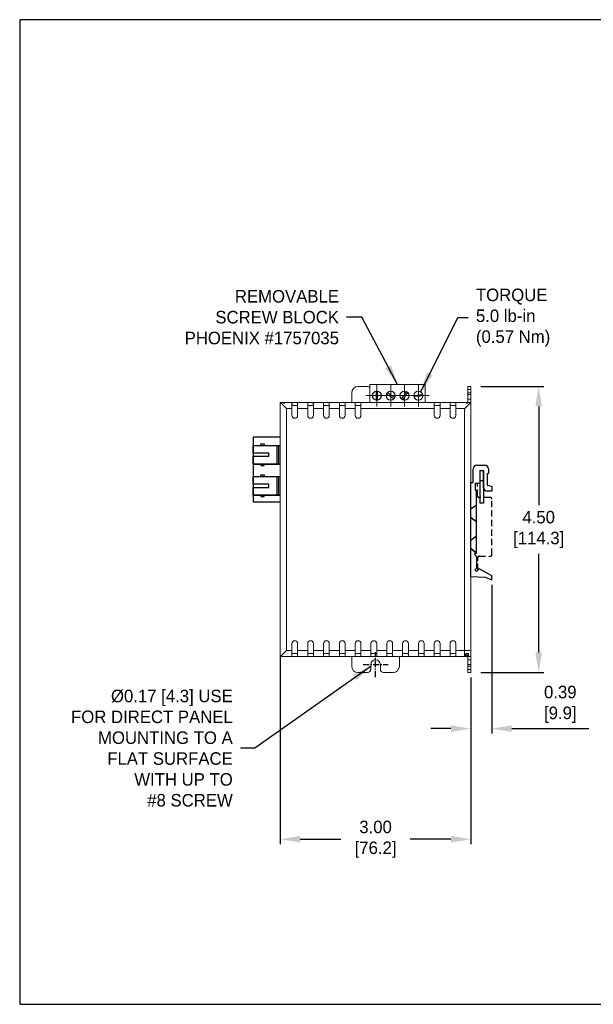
# Model space of a CAD drawing. Header units: inches. Extents: x 0 to 280, y 0 to 197.
# Tile 1 of 2: x 0 to 115, y 0 to 197. Entities that reach past the tile are written whole.
import ezdxf

# ---------------------------------------------------------------- set-up
doc = ezdxf.new("R2010")
doc.units = ezdxf.units.IN
doc.header["$MEASUREMENT"] = 0
doc.linetypes.add('CENTER', pattern=[2, 1.25, -0.25, 0.25, -0.25])
doc.linetypes.add('HIDDEN', pattern=[1.905, 1.27, -0.635])
for name, color, linetype in [('Center', 40, 'CENTER'), ('Dimensions', 140, 'Continuous'), ('Hidden', 102, 'HIDDEN'), ('Text', 140, 'Continuous')]:
    doc.layers.add(name, color=color, linetype=linetype)
doc.dimstyles.new('ISO-25', dxfattribs={"dimtxt": 2.5, "dimasz": 2.5, "dimexe": 1.25, "dimexo": 0.625, "dimtad": 1, "dimtxsty": 'Standard', "dimcen": 2.5, "dimadec": 0, "dimazin": 0, "dimtfac": 1, "dimtmove": 0, "dimatfit": 3, "dimfxl": 0, "dimarcsym": 0})
doc.dimstyles.get("Standard").update_dxf_attribs({"dimtxt": 2.5, "dimasz": 4, "dimexe": 1, "dimexo": 1, "dimgap": 1.524, "dimtad": 0, "dimtih": 1, "dimtoh": 1, "dimlfac": 2, "dimzin": 0, "dimdsep": 46, "dimtxsty": 'Standard', "dimcen": 2.5, "dimadec": 0, "dimazin": 0, "dimtfac": 1, "dimtmove": 0, "dimatfit": 3, "dimfxl": 0, "dimtolj": 1, "dimtzin": 0, "dimarcsym": 0})

# ---------------------------------------------------------------- blocks, each defined once
blk = doc.blocks.new('SW_CENTERMARKSYMBOL_15')
at = {"color": 0, "linetype": 'Continuous', "lineweight": 0}
for p, q in [((0, 1.25), (0, 2.17)), ((-1.25, 0), (-2.17, 0)), ((0, 0), (-1.25, 0)), ((0, 0), (0, 1.25)), ((0, 0), (0, -1.25)), ((0, 0), (1.25, 0)), ((1.25, 0), (2.17, 0)), ((0, -1.25), (0, -2.17))]:
    blk.add_line(p, q, dxfattribs=at)
blk = doc.blocks.new('SW_CENTERMARKSYMBOL_16')
at = {"color": 0, "linetype": 'Continuous', "lineweight": 0}
for p, q in [((0, 1.25), (0, 2.17)), ((-1.25, 0), (-2.17, 0)), ((0, 0), (-1.25, 0)), ((0, 0), (0, 1.25)), ((0, 0), (0, -1.25)), ((0, 0), (1.25, 0)), ((1.25, 0), (2.17, 0)), ((0, -1.25), (0, -2.17))]:
    blk.add_line(p, q, dxfattribs=at)
blk = doc.blocks.new('SW_CENTERMARKSYMBOL_17')
at = {"color": 0, "linetype": 'Continuous', "lineweight": 0}
for p, q in [((0, 1.25), (0, 2.17)), ((-1.25, 0), (-2.17, 0)), ((0, 0), (-1.25, 0)), ((0, 0), (0, 1.25)), ((0, 0), (0, -1.25)), ((0, 0), (1.25, 0)), ((1.25, 0), (2.17, 0)), ((0, -1.25), (0, -2.17))]:
    blk.add_line(p, q, dxfattribs=at)
blk = doc.blocks.new('SW_CENTERMARKSYMBOL_18')
at = {"color": 0, "linetype": 'Continuous', "lineweight": 0}
for p, q in [((0, 1.25), (0, 2.17)), ((-1.25, 0), (-2.17, 0)), ((0, 0), (-1.25, 0)), ((0, 0), (0, 1.25)), ((0, 0), (0, -1.25)), ((0, 0), (1.25, 0)), ((1.25, 0), (2.17, 0)), ((0, -1.25), (0, -2.17))]:
    blk.add_line(p, q, dxfattribs=at)
blk = doc.blocks.new('*D17')
at = {"layer": 'Defpoints', "color": 0}
for p in [(91.2, 123.45), (91.2, 66.3), (103.76, 66.3)]:
    blk.add_point(p, dxfattribs=at)
at = {"layer": 'Dimensions', "color": 0, "lineweight": -2}
for p, q in [((92.2, 123.45), (104.76, 123.45)), ((103.76, 119.45), (103.76, 99.73)), ((103.76, 70.3), (103.76, 90.01)), ((92.2, 66.3), (104.76, 66.3))]:
    blk.add_line(p, q, dxfattribs=at)
at = {"layer": 'Dimensions', "color": 0}
for points in [[(103.09, 119.45), (104.43, 119.45), (103.76, 123.45)], [(103.09, 70.3), (104.43, 70.3), (103.76, 66.3)]]:
    blk.add_solid(points, dxfattribs=at)
at = {"layer": 'Dimensions', "color": 0, "insert": (103.76, 94.87), "char_height": 2.5, "attachment_point": 5}
blk.add_mtext('4.50\\P[114.3]', dxfattribs=at)
blk = doc.blocks.new('*D25')
at = {"layer": 'Defpoints', "color": 0}
for p in [(52.1, 70.46), (90.2, 65.3), (52.1, 32.98)]:
    blk.add_point(p, dxfattribs=at)
at = {"layer": 'Dimensions', "color": 0, "lineweight": -2}
for p, q in [((52.1, 69.46), (52.1, 31.98)), ((90.2, 64.3), (90.2, 31.98)), ((56.1, 32.98), (64.21, 32.98)), ((86.2, 32.98), (78.09, 32.98))]:
    blk.add_line(p, q, dxfattribs=at)
at = {"layer": 'Dimensions', "color": 0}
for points in [[(56.1, 33.65), (56.1, 32.31), (52.1, 32.98)], [(86.2, 33.65), (86.2, 32.31), (90.2, 32.98)]]:
    blk.add_solid(points, dxfattribs=at)
at = {"layer": 'Dimensions', "color": 0, "insert": (71.15, 32.98), "char_height": 2.5, "attachment_point": 5}
blk.add_mtext('3.00\\P[76.2]', dxfattribs=at)
blk = doc.blocks.new('*D27')
at = {"layer": 'Defpoints', "color": 0}
for p in [(94.39, 84.82), (90.2, 66.28), (94.39, 55.07)]:
    blk.add_point(p, dxfattribs=at)
at = {"layer": 'Dimensions', "color": 0, "lineweight": -2}
for p, q in [((94.39, 83.82), (94.39, 54.07)), ((90.2, 65.28), (90.2, 54.07)), ((86.2, 55.07), (82.2, 55.07)), ((98.39, 55.07), (113.77, 55.07))]:
    blk.add_line(p, q, dxfattribs=at)
at = {"layer": 'Dimensions', "color": 0}
for points in [[(86.2, 55.74), (86.2, 54.41), (90.2, 55.07)], [(98.39, 55.74), (98.39, 54.41), (94.39, 55.07)]]:
    blk.add_solid(points, dxfattribs=at)
at = {"layer": 'Dimensions', "color": 0, "insert": (108.08, 59.93), "char_height": 2.5, "attachment_point": 5}
blk.add_mtext('0.39\\P[9.9]', dxfattribs=at)

msp = doc.modelspace()

# ---------------------------------------------------------------- linework, layer by layer
at = {"color": 7, "linetype": 'Continuous', "lineweight": 15}
for p, q in [((66.3892, 120.2576), (66.3892, 122.1626)), ((67.6592, 123.4326), (69.5642, 123.4326)), ((70.0162, 123.8137), (81.0912, 123.8137)), ((70.0162, 123.5657), (70.0162, 123.8137)), ((70.0162, 120.2576), (70.0162, 123.5657)), ((71.2555, 122.4682), (71.2555, 120.7236)), ((71.5456, 120.7236), (71.5456, 122.4682)), ((73.365, 121.9634), (74.8113, 120.9879)), ((74.9736, 121.2284), (73.5272, 122.204)), ((75.2758, 123.5807), (75.2758, 123.5657)), ((77.3055, 122.4002), (76.33, 120.9539)), ((76.5705, 120.7916), (77.5461, 122.238)), ((81.0912, 123.5657), (81.0912, 123.8137)), ((81.0912, 120.2576), (81.0912, 123.5657)), ((89.6217, 123.4331), (89.6217, 122.1631)), ((89.6217, 123.4331), (90.2017, 123.4331)), ((89.6217, 122.1631), (90.2017, 122.1631)), ((89.6217, 122.1631), (89.6217, 120.2576)), ((90.2017, 123.4331), (90.2017, 122.1631)), ((90.2017, 122.1631), (90.2017, 120.2576)), ((52.1017, 120.2576), (52.7517, 120.2576)), ((52.1017, 69.4576), (52.1017, 120.2576)), ((52.7517, 120.2576), (52.7517, 120.1042)), ((53.0181, 120.2576), (52.7517, 120.2576)), ((52.7517, 120.1042), (53.0181, 120.1042)), ((53.0181, 120.2576), (54.4166, 120.2576)), ((53.0181, 120.1042), (53.0181, 120.2576)), ((54.4166, 120.2576), (54.4166, 119.0076)), ((55.5704, 120.2576), (54.4166, 120.2576)), ((55.5704, 120.2576), (57.5797, 120.2576)), ((55.5704, 119.0076), (55.5704, 120.2576)), ((57.5797, 120.2576), (57.5797, 119.0076)), ((58.7335, 120.2576), (57.5797, 120.2576)), ((58.7335, 120.2576), (60.7428, 120.2576)), ((58.7335, 119.0076), (58.7335, 120.2576)), ((60.7428, 120.2576), (60.7428, 119.0076)), ((61.8966, 120.2576), (60.7428, 120.2576)), ((61.8966, 120.2576), (63.9059, 120.2576)), ((61.8966, 119.0076), (61.8966, 120.2576)), ((63.9059, 120.2576), (63.9059, 119.0076)), ((65.0597, 120.2576), (63.9059, 120.2576)), ((65.0597, 120.2576), (67.069, 120.2576)), ((65.0597, 119.0076), (65.0597, 120.2576)), ((67.069, 120.2576), (67.069, 119.0076)), ((68.2228, 120.2576), (67.069, 120.2576)), ((68.2228, 119.0076), (68.2228, 120.2576)), ((68.2228, 120.2576), (82.8845, 120.2576)), ((80.5591, 121.8314), (78.8241, 121.649)), ((78.8544, 121.3605), (80.5895, 121.5428)), ((82.8845, 120.2576), (82.8845, 119.0076)), ((84.0383, 120.2576), (82.8845, 120.2576)), ((84.0383, 120.2576), (86.0476, 120.2576)), ((84.0383, 119.0076), (84.0383, 120.2576)), ((86.0476, 120.2576), (86.0476, 119.0076)), ((87.2014, 120.2576), (86.0476, 120.2576)), ((87.2014, 120.2576), (89.2852, 120.2576)), ((87.2014, 119.0076), (87.2014, 120.2576)), ((89.2852, 120.2576), (89.2852, 120.1042)), ((89.571, 120.2576), (89.2852, 120.2576)), ((89.2852, 120.1042), (89.5667, 120.1042)), ((89.571, 120.2576), (90.2017, 120.2576)), ((90.2017, 120.2576), (90.2017, 119.0076)), ((53.3517, 119.0076), (53.3517, 70.7076)), ((54.4166, 119.0076), (53.3517, 119.0076)), ((55.5704, 119.6076), (54.4166, 119.6076)), ((54.4166, 119.0076), (54.4166, 117.6505)), ((55.5704, 117.6505), (55.5704, 119.0076)), ((57.5797, 119.0076), (55.5704, 119.0076)), ((58.7335, 119.6076), (57.5797, 119.6076)), ((57.5797, 119.0076), (57.5797, 117.6505)), ((58.7335, 117.6505), (58.7335, 119.0076)), ((60.7428, 119.0076), (58.7335, 119.0076)), ((61.8966, 119.6076), (60.7428, 119.6076)), ((60.7428, 119.0076), (60.7428, 117.6505)), ((61.8966, 117.6505), (61.8966, 119.0076)), ((63.9059, 119.0076), (61.8966, 119.0076)), ((65.0597, 119.6076), (63.9059, 119.6076)), ((63.9059, 119.0076), (63.9059, 117.6505)), ((65.0597, 117.6505), (65.0597, 119.0076)), ((67.069, 119.0076), (65.0597, 119.0076)), ((68.2228, 119.6076), (67.069, 119.6076)), ((67.069, 119.0076), (67.069, 117.6505)), ((68.2228, 117.6505), (68.2228, 119.0076)), ((82.8845, 119.0076), (68.2228, 119.0076)), ((84.0383, 119.6076), (82.8845, 119.6076)), ((82.8845, 119.0076), (82.8845, 117.6505)), ((84.0383, 117.6505), (84.0383, 119.0076)), ((86.0476, 119.0076), (84.0383, 119.0076)), ((87.2014, 119.6076), (86.0476, 119.6076)), ((86.0476, 119.0076), (86.0476, 117.6505)), ((87.2014, 117.6505), (87.2014, 119.0076)), ((88.9517, 119.0076), (87.2014, 119.0076)), ((88.9517, 119.0076), (88.9517, 69.4576)), ((90.2017, 70.7076), (90.2017, 119.0076)), ((52.1071, 113.2725, -557.9774), (52.1071, 100.2903, -557.9774)), ((52.1071, 109.5872, -557.9774), (52.1071, 109.6334, -557.9774)), ((52.1071, 108.3653, -557.9774), (52.1071, 109.5872, -557.9774)), ((52.1071, 104.1214, -557.9774), (52.1071, 105.3442, -557.9774)), ((52.1071, 104.0754, -557.9774), (52.1071, 104.1214, -557.9774)), ((52.1071, 104.084, -557.9774), (52.1071, 103.1338, -557.9774)), ((52.1071, 103.0961, -557.9774), (52.1071, 103.1422, -557.9774)), ((52.1071, 101.8742, -557.9774), (52.1071, 103.0961, -557.9774)), ((54.4166, 72.0653), (54.4166, 70.7076)), ((55.5704, 70.7076), (55.5704, 72.0653)), ((57.5797, 72.0653), (57.5797, 70.7076)), ((58.7335, 70.7076), (58.7335, 72.0653)), ((60.7428, 72.0653), (60.7428, 70.7076)), ((61.8966, 70.7076), (61.8966, 72.0653)), ((63.9059, 72.0653), (63.9059, 70.7076)), ((65.0597, 70.7076), (65.0597, 72.0653)), ((67.069, 72.0653), (67.069, 70.7076)), ((68.2228, 70.7076), (68.2228, 72.0653)), ((70.2321, 72.0653), (70.2321, 70.7076)), ((71.3859, 70.7076), (71.3859, 72.0653)), ((73.3952, 72.0653), (73.3952, 70.7076)), ((74.549, 70.7076), (74.549, 72.0653)), ((76.5583, 72.0653), (76.5583, 70.7076)), ((77.7121, 70.7076), (77.7121, 72.0653)), ((79.7214, 72.0653), (79.7214, 70.7076)), ((80.8752, 70.7076), (80.8752, 72.0653)), ((82.8845, 72.0653), (82.8845, 70.7076)), ((84.0383, 70.7076), (84.0383, 72.0653)), ((86.0476, 72.0653), (86.0476, 70.7076)), ((87.2014, 70.7076), (87.2014, 72.0653)), ((52.7517, 69.4576), (52.1017, 69.4576)), ((52.7517, 69.4576), (53.0181, 69.4576)), ((54.4166, 69.4576), (53.0181, 69.4576)), ((53.3517, 70.7076), (54.4166, 70.7076)), ((53.3867, 69.4576), (54.4166, 69.4576)), ((54.4166, 70.7076), (54.4166, 69.4576)), ((54.4166, 70.1076), (55.5704, 70.1076)), ((54.4166, 69.4576), (55.5704, 69.4576)), ((55.5704, 70.7076), (57.5797, 70.7076)), ((55.5704, 69.4576), (55.5704, 70.7076)), ((57.5797, 69.4576), (55.5704, 69.4576)), ((55.573, 69.4576), (57.5797, 69.4576)), ((57.5797, 70.7076), (57.5797, 69.4576)), ((57.5797, 70.1076), (58.7335, 70.1076)), ((57.5797, 69.4576), (58.7335, 69.4576)), ((58.7335, 70.7076), (60.7428, 70.7076)), ((58.7335, 69.4576), (58.7335, 70.7076)), ((60.7428, 69.4576), (58.7335, 69.4576)), ((60.7428, 70.7076), (60.7428, 69.4576)), ((60.7428, 70.1076), (61.8966, 70.1076)), ((60.7428, 69.4576), (61.8966, 69.4576)), ((61.8966, 70.7076), (63.9059, 70.7076)), ((61.8966, 69.4576), (61.8966, 70.7076)), ((63.9059, 69.4576), (61.8966, 69.4576)), ((63.9059, 70.7076), (63.9059, 69.4576)), ((63.9059, 70.1076), (65.0597, 70.1076)), ((63.9059, 69.4576), (65.0597, 69.4576)), ((65.0597, 70.7076), (67.069, 70.7076)), ((65.0597, 69.4576), (65.0597, 70.7076)), ((67.069, 69.4576), (65.0597, 69.4576)), ((66.3892, 67.5526), (66.3892, 69.4576)), ((67.069, 70.7076), (67.069, 69.4576)), ((67.069, 70.1076), (68.2228, 70.1076)), ((67.069, 69.4576), (68.2228, 69.4576)), ((68.2228, 70.7076), (70.2321, 70.7076)), ((68.2228, 69.4576), (68.2228, 70.7076)), ((70.2321, 69.4576), (68.2228, 69.4576)), ((70.2321, 70.7076), (70.2321, 69.4576)), ((70.2321, 70.1076), (71.3859, 70.1076)), ((70.2321, 69.4576), (71.3859, 69.4576)), ((71.3859, 70.7076), (73.3952, 70.7076)), ((71.3859, 69.4576), (71.3859, 70.7076)), ((73.3952, 69.4576), (71.3859, 69.4576)), ((73.3952, 70.7076), (73.3952, 69.4576)), ((73.3952, 70.1076), (74.549, 70.1076)), ((73.3952, 69.4576), (74.549, 69.4576)), ((74.549, 70.7076), (76.5583, 70.7076)), ((74.549, 69.4576), (74.549, 70.7076)), ((76.5583, 69.4576), (74.549, 69.4576)), ((75.9142, 69.4576), (75.9142, 67.5526)), ((76.5583, 70.7076), (76.5583, 69.4576)), ((76.5583, 70.1076), (77.7121, 70.1076)), ((76.5583, 69.4576), (77.7121, 69.4576)), ((77.7121, 70.7076), (79.7214, 70.7076)), ((77.7121, 69.4576), (77.7121, 70.7076)), ((79.7214, 69.4576), (77.7121, 69.4576)), ((79.7214, 70.7076), (79.7214, 69.4576)), ((79.7214, 70.1076), (80.8752, 70.1076)), ((79.7214, 69.4576), (80.8752, 69.4576)), ((80.8752, 70.7076), (82.8845, 70.7076)), ((80.8752, 69.4576), (80.8752, 70.7076)), ((82.8845, 69.4576), (80.8752, 69.4576)), ((82.8845, 70.7076), (82.8845, 69.4576)), ((82.8845, 70.1076), (84.0383, 70.1076)), ((82.8845, 69.4576), (84.0383, 69.4576)), ((84.0383, 70.7076), (86.0476, 70.7076)), ((84.0383, 69.4576), (84.0383, 70.7076)), ((86.0476, 69.4576), (84.0383, 69.4576)), ((86.0476, 70.7076), (86.0476, 69.4576)), ((86.0476, 70.1076), (87.2014, 70.1076)), ((86.0476, 69.4576), (87.2014, 69.4576)), ((87.2014, 70.7076), (90.2017, 70.7076)), ((87.2014, 69.4576), (87.2014, 70.7076)), ((89.2852, 69.4576), (87.2014, 69.4576)), ((87.2014, 69.4576), (89.0621, 69.4576)), ((89.5667, 69.611), (89.2852, 69.611)), ((89.2852, 69.611), (89.2852, 69.4576)), ((89.2852, 69.4576), (89.571, 69.4576)), ((90.2017, 69.4576), (89.571, 69.4576)), ((89.6217, 69.4576), (89.6217, 67.5526)), ((90.2017, 70.7076), (90.2017, 69.4576)), ((90.2017, 69.4576), (90.2017, 67.5526)), ((70.1992, 67.8701), (70.1992, 66.9176)), ((72.1042, 66.9176), (72.1042, 67.8701)), ((89.6217, 67.5526), (90.2017, 67.5526)), ((89.6217, 67.5526), (89.6217, 66.2826)), ((90.2017, 67.5526), (90.2017, 66.2826)), ((69.5642, 66.2826), (67.6592, 66.2826)), ((74.6442, 66.2826), (72.7392, 66.2826)), ((89.6217, 66.2826), (90.2017, 66.2826))]:
    msp.add_line(p, q, dxfattribs=at)
at = {"color": 7, "linetype": 'HIDDEN', "lineweight": 0}
for p, q in [((89.6217, 123.4329), (90.2017, 123.4329)), ((89.6217, 123.4329), (90.2017, 123.4329)), ((89.6217, 122.7979), (90.2017, 122.7979)), ((89.6217, 122.7979), (90.2017, 122.7979)), ((89.6217, 122.1631), (90.2017, 122.1631)), ((54.4192, 119.6076), (54.4192, 120.2576)), ((54.4494, 119.6226), (54.4494, 120.2576)), ((55.5428, 120.2576), (55.5428, 119.6226)), ((55.573, 119.6076), (55.573, 120.2576)), ((57.6112, 119.6076), (57.6112, 120.2576)), ((58.7047, 120.2576), (58.7047, 119.6076)), ((58.7361, 119.6076), (58.7361, 120.2576)), ((89.6217, 121.8454), (90.2017, 121.8454)), ((89.6217, 121.8454), (90.2017, 121.8454)), ((55.5428, 119.6226), (54.4494, 119.6226)), ((54.4192, 70.1076), (54.4192, 69.4576)), ((54.4392, 69.4576), (54.4392, 70.1076)), ((55.5531, 70.1076), (55.5531, 69.4576)), ((55.573, 70.1076), (55.573, 69.4576)), ((57.601, 69.4576), (57.601, 70.1076)), ((58.7149, 70.1076), (58.7149, 69.4576)), ((58.7361, 70.1076), (58.7361, 69.4576)), ((89.0621, 70.1076), (89.0621, 69.4576)), ((89.2852, 70.1076), (89.2852, 69.611)), ((89.2852, 70.1076), (89.5667, 70.1076)), ((89.5667, 70.1076), (89.5667, 69.611)), ((89.5667, 70.1076), (89.7017, 70.1076)), ((89.6971, 70.1076), (89.6971, 69.4576)), ((89.6217, 67.8701), (90.2017, 67.8701)), ((89.6217, 67.8701), (90.2017, 67.8701)), ((89.6217, 67.5526), (90.2017, 67.5526)), ((89.6217, 66.9176), (90.2017, 66.9176)), ((89.6217, 66.9176), (90.2017, 66.9176))]:
    msp.add_line(p, q, dxfattribs=at)
for p, q in [((46.6878, 113.2725, -557.9774), (46.6878, 100.2903, -557.9774)), ((52.1071, 113.2725, -557.9774), (46.6878, 113.2725, -557.9774)), ((46.6844, 111.6496), (52.1131, 111.6496)), ((46.6844, 110.0996), (46.6844, 111.6496)), ((48.2343, 111.6496), (48.2343, 111.9595)), ((48.2343, 111.9595), (48.8543, 111.9595)), ((48.8543, 111.9595), (48.8543, 111.6496)), ((51.4931, 107.9297), (51.4931, 111.6496)), ((51.8031, 107.9297), (51.8031, 111.6496)), ((49.7842, 110.0996), (46.6844, 110.0996)), ((46.6844, 109.4796), (49.7842, 109.4796)), ((46.6844, 107.9297), (46.6844, 109.4796)), ((49.7842, 109.4796), (49.7842, 110.0996)), ((52.1131, 107.9297), (46.6844, 107.9297)), ((46.6844, 107.9297), (52.1131, 107.9297)), ((48.2343, 107.9297), (48.2343, 107.6197)), ((48.2343, 107.6197), (48.8543, 107.6197)), ((48.8543, 107.6197), (48.8543, 107.9297)), ((90.6736, 104.2657), (90.6736, 106.9641)), ((91.3996, 107.6901), (92.9969, 107.6901)), ((91.9925, 106.6374), (91.9925, 104.0237)), ((91.9925, 106.6374), (91.9925, 100.1036)), ((92.7186, 103.2735), (92.7186, 106.6374)), ((92.7186, 106.6374), (92.7186, 100.1036)), ((93.7229, 106.9641), (93.7229, 106.0203)), ((46.6844, 103.8999), (46.6844, 105.4498)), ((46.6844, 105.4498), (52.1131, 105.4498)), ((48.2343, 105.7598), (48.8543, 105.7598)), ((48.2343, 105.4498), (48.2343, 105.7598)), ((48.8543, 105.7598), (48.8543, 105.4498)), ((51.4931, 101.73), (51.4931, 105.4498)), ((51.8031, 101.73), (51.8031, 105.4498)), ((90.2017, 85.4495), (90.2017, 104.2657)), ((90.2017, 85.4495), (90.2017, 104.2657)), ((90.2017, 85.4495), (90.2017, 104.2657)), ((90.2017, 104.2657), (90.6736, 104.2657)), ((92.7186, 104.5924), (91.9925, 104.5924)), ((93.4325, 106.0203), (93.4325, 103.6849)), ((93.4325, 106.0203), (93.7229, 106.0203)), ((49.7842, 103.8999), (46.6844, 103.8999)), ((46.6844, 103.2799), (49.7842, 103.2799)), ((46.6844, 101.73), (46.6844, 103.2799)), ((49.7842, 103.2799), (49.7842, 103.8999)), ((91.9925, 104.0237), (91.0608, 104.0237)), ((91.0608, 104.0237), (91.0608, 102.741)), ((91.0608, 102.741), (91.3028, 102.741)), ((91.3028, 90.217), (91.3028, 102.741)), ((93.4325, 103.6849), (94.3884, 103.5034)), ((94.3884, 102.5474), (93.4446, 102.5474)), ((94.3884, 103.5034), (94.3884, 102.5474)), ((46.6878, 101.73), (52.1131, 101.73)), ((52.1131, 101.73), (46.6878, 101.73)), ((48.2343, 101.73), (48.2343, 101.42)), ((48.2343, 101.42), (48.8543, 101.42)), ((48.8543, 101.42), (48.8543, 101.73)), ((52.1071, 100.2903, -557.9774), (46.6878, 100.2903, -557.9774)), ((92.7186, 100.1036), (91.9925, 100.1036)), ((91.3028, 90.217), (90.9156, 89.854)), ((90.9156, 89.854), (91.3028, 89.491)), ((91.3028, 89.491), (91.3028, 87.1072)), ((91.3028, 87.1072), (90.9691, 86.7735)), ((90.9691, 86.7735), (91.3028, 86.4398)), ((91.8492, 86.9862), (91.3028, 86.4398)), ((94.3884, 85.631), (91.8492, 86.9862)), ((90.2017, 85.4495), (93.0574, 85.3043)), ((93.0574, 85.3043), (94.3884, 84.8202)), ((94.3884, 84.8202), (94.3884, 85.631))]:
    msp.add_line(p, q)
at = {"color": 7, "linetype": 'Continuous', "lineweight": 15, "flags": 128}
for points in [[(53.3517, 119.0076), (53.1346, 119.2246), (52.9241, 119.4351), (52.7267, 119.6326), (52.5482, 119.8111), (52.3941, 119.9651), (52.2691, 120.0901), (52.1771, 120.1822), (52.1207, 120.2386), (52.1017, 120.2576)], [(52.1017, 69.4576), (52.1207, 69.4766), (52.1771, 69.533), (52.2691, 69.625), (52.3941, 69.75), (52.5482, 69.9041), (52.7267, 70.0826), (52.9241, 70.2801), (53.1346, 70.4905), (53.3517, 70.7076)]]:
    msp.add_lwpolyline(points, dxfattribs=at)
for points in [[(88.9517, 118.9932), (90.2017, 120.2576)], [(91.9925, 106.6374), (92.7186, 106.6374)]]:
    msp.add_lwpolyline(points)
at = {"color": 7, "linetype": 'Continuous', "lineweight": 15}
for centre in [(71.4005, 121.5959), (74.1693, 121.5959), (76.938, 121.5959), (79.7068, 121.5959)]:
    msp.add_circle(centre, 0.9248, dxfattribs=at)
for centre, radius, start, end in [((67.6592, 122.1626), 1.27, 90, 180), ((69.5642, 122.7976), 0.635, 44.619981, 90), ((71.4005, 121.5959), 0.8843, 99.442536, 260.557464), ((71.4005, 121.5959), 0.8843, 279.442536, 80.557464), ((74.1693, 121.5959), 0.8843, 155.442536, 316.557464), ((74.1693, 121.5959), 0.8843, 335.442536, 136.557464), ((76.938, 121.5959), 0.8843, 65.442536, 226.557464), ((76.938, 121.5959), 0.8843, 245.442536, 46.557464), ((79.7068, 121.5959), 0.8843, 15.442536, 176.557464), ((79.7068, 121.5959), 0.8843, 195.442536, 356.557464), ((54.9935, 117.6505), 0.5769, 180, 0), ((58.1566, 117.6505), 0.5769, 180, 0), ((61.3197, 117.6505), 0.5769, 180, 0), ((64.4828, 117.6505), 0.5769, 180, 0), ((67.6459, 117.6505), 0.5769, 180, 0), ((83.4614, 117.6505), 0.5769, 180, 0), ((86.6245, 117.6505), 0.5769, 180, 0), ((54.9935, 72.0653), 0.5769, 0, 180), ((58.1566, 72.0653), 0.5769, 0, 180), ((61.3197, 72.0653), 0.5769, 0, 180), ((64.4828, 72.0653), 0.5769, 0, 180), ((67.6459, 72.0653), 0.5769, 0, 180), ((70.809, 72.0653), 0.5769, 0, 180), ((73.9721, 72.0653), 0.5769, 0, 180), ((77.1352, 72.0653), 0.5769, 0, 180), ((80.2983, 72.0653), 0.5769, 0, 180), ((83.4614, 72.0653), 0.5769, 0, 180), ((86.6245, 72.0653), 0.5769, 0, 180), ((67.6592, 67.5526), 1.27, 180, 270), ((69.5642, 66.9176), 0.635, 270, 0), ((71.1517, 67.8701), 0.9525, 0, 180), ((72.7392, 66.9176), 0.635, 180, 270), ((74.6442, 67.5526), 1.27, 270, 0)]:
    msp.add_arc(centre, radius, start, end, dxfattribs=at)
for centre, start, end in [((91.3996, 106.9641), 90, 180), ((92.9969, 106.9641), 0, 90), ((93.4446, 103.2735), 180, 270)]:
    msp.add_arc(centre, 0.726, start, end)
for centre, start_param, end_param in [((89.571, 119.0076), 0, 0.50065471), ((89.571, 70.7076), 2.64093794, 3.14159265)]:
    msp.add_ellipse(centre, major_axis=(0, 1.25), ratio=0.00721925, start_param=start_param, end_param=end_param, dxfattribs=at)
for points in [[(71.2555, 122.4682), (71.3522, 122.4682), (71.4489, 122.4682), (71.5456, 122.4682)], [(73.365, 121.9634), (73.4191, 122.0436), (73.4731, 122.1238), (73.5272, 122.204)], [(77.3055, 122.4002), (77.3857, 122.3462), (77.4659, 122.2921), (77.5461, 122.238)], [(71.5456, 120.7236), (71.4489, 120.7236), (71.3522, 120.7236), (71.2555, 120.7236)], [(74.9736, 121.2284), (74.9195, 121.1482), (74.8654, 121.0681), (74.8113, 120.9879)], [(76.5705, 120.7916), (76.4903, 120.8457), (76.4101, 120.8998), (76.33, 120.9539)], [(78.8544, 121.3605), (78.8443, 121.4567), (78.8342, 121.5528), (78.8241, 121.649)], [(80.5591, 121.8314), (80.5693, 121.7352), (80.5794, 121.639), (80.5895, 121.5428)]]:
    msp.add_open_spline(points, degree=3, dxfattribs=at)
at = {"color": 7, "linetype": 'HIDDEN', "lineweight": 0}
for points in [[(89.6217, 120.8929), (90.2017, 120.8929)], [(90.2017, 68.8226), (89.6217, 68.8226)]]:
    msp.add_open_spline(points, degree=1, dxfattribs=at)
at = {"layer": 'Center'}
for p, q in [((71.1517, 65.3701), (71.1517, 70.3701)), ((68.6517, 67.8701), (73.6517, 67.8701))]:
    msp.add_line(p, q, dxfattribs=at)
at = {"layer": 'Defpoints'}
msp.add_lwpolyline([(278.8169, 196.7088), (0, 196.7088), (0, 0), (278.8169, 0)], close=True, dxfattribs=at)
at = {"layer": 'Hidden'}
for p, q in [((91.3028, 99.7406), (90.2017, 98.9056)), ((91.3028, 99.728), (90.2017, 98.8931)), ((91.3028, 96.4008), (90.2017, 97.2358)), ((91.3028, 96.3883), (90.2017, 97.2232)), ((91.3028, 93.5088), (90.2017, 92.6739)), ((91.3028, 93.4963), (90.2017, 92.6613)), ((91.2383, 90.1691), (90.2017, 91.004)), ((91.2383, 90.1565), (90.2017, 90.9915))]:
    msp.add_line(p, q, dxfattribs=at)
msp.add_lwpolyline([(91.576, 86.7256), (91.576, 89.2036, -0.41421356), (91.876, 89.5036), (94.116, 89.5036, 0.41421356), (94.416, 89.8036), (94.416, 100.9471, 0.41421356), (94.116, 101.2471), (91.8267, 101.2471, -0.41421356), (91.5267, 101.5471), (91.5267, 104.0362)], format="xyb", dxfattribs=at)

# ---------------------------------------------------------------- block references
at = {"layer": 'Center'}
for name, p in [('SW_CENTERMARKSYMBOL_18', (71.4005, 121.5959)), ('SW_CENTERMARKSYMBOL_15', (74.1693, 121.5959)), ('SW_CENTERMARKSYMBOL_16', (76.938, 121.5959)), ('SW_CENTERMARKSYMBOL_17', (79.7068, 121.5959))]:
    msp.add_blockref(name, p, dxfattribs=at)

# ---------------------------------------------------------------- texts
at = {"layer": 'Dimensions', "insert": (91.2136, 137.1848), "char_height": 2.5, "attachment_point": 4}
msp.add_mtext('TORQUE\\P5.0 lb-in\\P(0.57 Nm)', dxfattribs=at)
at = {"layer": 'Text', "char_height": 2.5, "attachment_point": 6}
for s, insert in [('REMOVABLE \\PSCREW BLOCK\\PPHOENIX #1757035', (63.8295, 137.2643)), ('%%C0.17 [4.3] USE \\PFOR DIRECT PANEL\\P MOUNTING TO A \\PFLAT SURFACE   \\P WITH UP TO \\P#8 SCREW', (42.5949, 51.1661))]:
    msp.add_mtext(s, dxfattribs=dict(at, insert=insert))

# ---------------------------------------------------------------- dimensions: what is measured, and where the dimension line sits
at = {"layer": 'Dimensions'}
dim = msp.add_linear_dim(base=(103.7603, 66.2951), p1=(91.2017, 123.4456), p2=(91.2017, 66.2951), angle=90, text='4.50\\P[114.3]', dimstyle='ISO-25', override={"dimasz": 4, "dimexe": 1, "dimexo": 1, "dimgap": 1.524, "dimtih": 1, "dimtoh": 1, "dimlfac": 2, "dimzin": 0, "dimpost": '\\X', "dimtofl": 0, "dimtzin": 0}, dxfattribs=at)
dim.commit()
dim.dimension.update_dxf_attribs({"geometry": '*D17', "text_midpoint": (103.7603, 94.8704), "dimtype": 160})
for base, p1, p2, text, override, picture, middle in [((94.3884, 55.0731), (90.2017, 66.2826), (94.3884, 84.8202), '0.39\\P[9.9]', {"dimasz": 4, "dimexe": 1, "dimexo": 1, "dimgap": 1.524, "dimtih": 1, "dimtoh": 1, "dimlfac": 2, "dimzin": 0, "dimpost": '\\X', "dimtofl": 0, "dimtzin": 0}, '*D27', (108.0791, 55.0731)), ((52.1017, 32.9808), (90.2017, 65.2951), (52.1017, 70.4576), '3.00\\P[76.2]', {"dimasz": 4, "dimexe": 1, "dimexo": 1, "dimgap": 1.524, "dimtad": 0, "dimtih": 1, "dimtoh": 1, "dimlfac": 2, "dimzin": 0, "dimdsep": 46, "dimpost": '\\X', "dimtofl": 0, "dimtzin": 0}, '*D25', (71.1517, 32.9808))]:
    dim = msp.add_linear_dim(base=base, p1=p1, p2=p2, text=text, dimstyle='ISO-25', override=override, dxfattribs=at)
    dim.commit()
    dim.dimension.update_dxf_attribs({"geometry": picture, "text_midpoint": middle, "dimtype": 160})

# ---------------------------------------------------------------- leaders
at = {"layer": 'Dimensions', "annotation_type": 0, "has_hookline": 1, "hookline_direction": 0, "text_width": 17.9167}
msp.add_leader([(80.1829, 122.3651), (87.5906, 137.1848), (89.6896, 137.1848)], dimstyle='Standard', dxfattribs=at)
at = {"layer": 'Text', "annotation_type": 0, "has_hookline": 1, "hookline_direction": 1}
for points, text_width in [([(75.5537, 123.8137), (68.3791, 137.2643), (65.3535, 137.2643)], 37.0833), ([(70.2463, 67.5841), (46.9889, 51.1661), (44.1189, 51.1661)], 38.3333)]:
    msp.add_leader(points, dimstyle='Standard', dxfattribs=dict(at, text_width=text_width))

doc.saveas('drawing.dxf')
